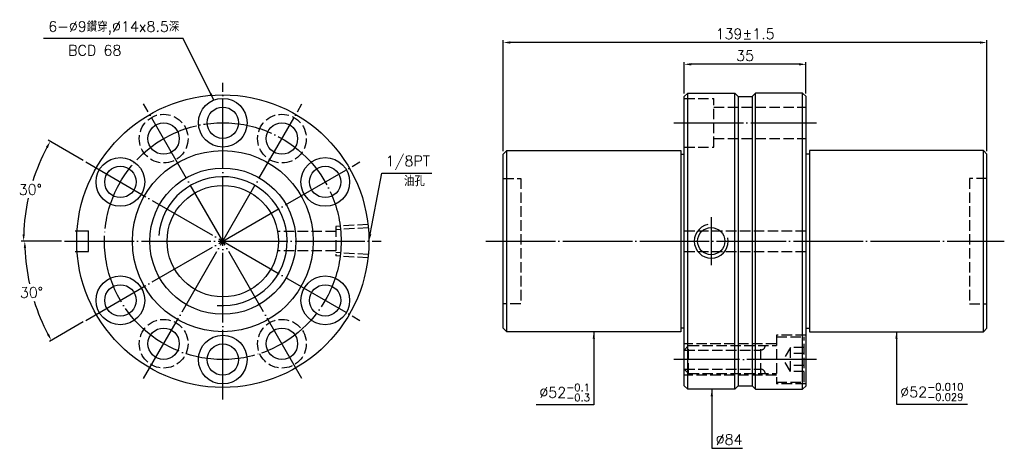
# Model space of a CAD drawing. Header units: millimetres. Extents: x 2294 to 2577, y -163 to -40.
import ezdxf

# ---------------------------------------------------------------- set-up
doc = ezdxf.new("R2010")
doc.units = ezdxf.units.MM
doc.linetypes.add('CENTER', pattern=[22, 20, -1, 0, -1])
doc.linetypes.add('DASHED', pattern=[4, 3, -1])
for name, color, linetype in [('DDVIEW', 7, 'Continuous'), ('NT', 7, 'Continuous'), ('NT-DIM', 2, 'Continuous')]:
    doc.layers.add(name, color=color, linetype=linetype)
doc.styles.get("Standard").update_dxf_attribs({"font": 'simplex.shx', "bigfont": 'chineset.shx'})
doc.dimstyles.new('ISO-25', dxfattribs={"dimtxt": 3, "dimasz": 2, "dimexe": 0.646, "dimexo": 0.862, "dimgap": 1, "dimtad": 1, "dimdec": 3, "dimdsep": 46, "dimtxsty": 'Standard', "dimcen": 1.5, "dimclrd": 256, "dimclre": 256, "dimclrt": 256, "dimazin": 2, "dimtfac": 1, "dimtdec": 3, "dimtmove": 0, "dimatfit": 3, "dimfxl": 0, "dimtolj": 1, "dimlwd": -1, "dimlwe": -1, "dimarcsym": 0})

# ---------------------------------------------------------------- blocks, each defined once
blk = doc.blocks.new('*D5')
at = {"layer": 'Defpoints', "color": 0}
for p in [(2313.29, -80.68), (2298.88, -83.84), (2307.2, -103.43), (2398.2, -103.43), (2392.1, -126.18)]:
    blk.add_point(p, dxfattribs=at)
at = {"layer": 'NT-DIM'}
for p, q in [((2312.55, -80.25), (2302.54, -74.47)), ((2306.33, -103.43), (2294.78, -103.43))]:
    blk.add_line(p, q, dxfattribs=at)
for start, end in [(152.001, 162.3799), (167.5861, 177.999)]:
    blk.add_arc((2352.7, -103.43), 57.27, start, end, dxfattribs=at)
for points in [[(2301.84, -76.38), (2302.42, -76.71), (2303.1, -74.79)], [(2295.8, -101.44), (2295.13, -101.42), (2295.43, -103.43)]]:
    blk.add_solid(points, dxfattribs=at)
at = {"layer": 'NT-DIM', "insert": (2297.38, -88.61), "char_height": 3, "attachment_point": 5, "rotation": 1}
blk.add_mtext('\\A1;30°', dxfattribs=at)
blk = doc.blocks.new('*D4')
at = {"layer": 'Defpoints', "color": 0}
for p in [(2392.1, -80.68), (2307.2, -103.43), (2398.2, -103.43), (2296.65, -113.31), (2313.29, -126.18)]:
    blk.add_point(p, dxfattribs=at)
at = {"layer": 'NT-DIM'}
for p, q in [((2306.33, -103.43), (2295.14, -103.43)), ((2312.55, -126.61), (2302.85, -132.21))]:
    blk.add_line(p, q, dxfattribs=at)
for start, end in [(182.0136, 192.4197), (197.6096, 207.9864)]:
    blk.add_arc((2352.7, -103.43), 56.91, start, end, dxfattribs=at)
for points in [[(2295.49, -105.43), (2296.15, -105.42), (2295.78, -103.43)], [(2302.73, -129.97), (2302.15, -130.3), (2303.41, -131.88)]]:
    blk.add_solid(points, dxfattribs=at)
at = {"layer": 'NT-DIM', "insert": (2297.72, -118.16), "char_height": 3, "attachment_point": 5, "rotation": 1}
blk.add_mtext('\\A1;30°', dxfattribs=at)
blk = doc.blocks.new('*D2')
at = {"layer": 'Defpoints', "color": 0}
for p in [(2485.33, -52.66), (2485.33, -61.93), (2520.33, -61.93)]:
    blk.add_point(p, dxfattribs=at)
at = {"layer": 'NT-DIM'}
for p, q in [((2485.33, -61.07), (2485.33, -52.01)), ((2518.33, -52.66), (2487.33, -52.66)), ((2520.33, -61.07), (2520.33, -52.01))]:
    blk.add_line(p, q, dxfattribs=at)
for points in [[(2487.33, -52.32), (2487.33, -52.99), (2485.33, -52.66)], [(2518.33, -52.32), (2518.33, -52.99), (2520.33, -52.66)]]:
    blk.add_solid(points, dxfattribs=at)
at = {"layer": 'NT-DIM', "insert": (2502.83, -50.16), "char_height": 3, "attachment_point": 5}
blk.add_mtext('\\A1;35', dxfattribs=at)
blk = doc.blocks.new('*D3')
at = {"layer": 'Defpoints', "color": 0}
for p in [(2433.33, -46.4), (2433.33, -78.43), (2572.33, -78.43)]:
    blk.add_point(p, dxfattribs=at)
at = {"layer": 'NT-DIM'}
for p, q in [((2433.33, -77.57), (2433.33, -45.75)), ((2570.33, -46.4), (2435.33, -46.4)), ((2572.33, -77.57), (2572.33, -45.75))]:
    blk.add_line(p, q, dxfattribs=at)
for points in [[(2435.33, -46.07), (2435.33, -46.73), (2433.33, -46.4)], [(2570.33, -46.07), (2570.33, -46.73), (2572.33, -46.4)]]:
    blk.add_solid(points, dxfattribs=at)
at = {"layer": 'NT-DIM', "insert": (2502.83, -43.9), "char_height": 3, "attachment_point": 5}
blk.add_mtext('\\A1;139%%P1.5', dxfattribs=at)

msp = doc.modelspace()

# ---------------------------------------------------------------- linework, layer by layer
at = {"layer": 'DDVIEW', "color": 3, "linetype": 'CENTER'}
for p, q in [((2352.6967, -148.929), (2352.6967, -57.929)), ((2375.4467, -142.8332), (2329.9467, -64.0249)), ((2329.9467, -142.8332), (2375.4467, -64.0249)), ((2313.2926, -80.679), (2392.1009, -126.179)), ((2313.2926, -126.179), (2392.1009, -80.679)), ((2307.1967, -103.429), (2398.1967, -103.429))]:
    msp.add_line(p, q, dxfattribs=at)
at = {"layer": 'DDVIEW', "color": 1, "linetype": 'DASHED'}
for p, q in [((2394.4198, -98.6136), (2385.1967, -99.19)), ((2385.1967, -100.679), (2368.4586, -100.679)), ((2385.1967, -99.19), (2385.1967, -107.668)), ((2394.52, -99.5801), (2385.1967, -100.1628)), ((2385.1967, -106.179), (2368.4586, -106.179)), ((2394.52, -107.2779), (2385.1967, -106.6952)), ((2394.4198, -108.2445), (2385.1967, -107.668))]:
    msp.add_line(p, q, dxfattribs=at)
at = {"layer": 'DDVIEW'}
for p, q in [((2310.3027, -100.429), (2314.0943, -100.429)), ((2314.0943, -106.429), (2314.0943, -100.429)), ((2310.3027, -106.429), (2314.0943, -106.429))]:
    msp.add_line(p, q, dxfattribs=at)
at = {"layer": 'DDVIEW', "color": 1, "linetype": 'DASHED'}
for centre in [(2335.6967, -73.9842), (2369.6967, -73.9842), (2335.6967, -132.8739), (2369.6967, -132.8739)]:
    msp.add_circle(centre, 7, dxfattribs=at)
at = {"layer": 'DDVIEW', "color": 3, "linetype": 'CENTER'}
msp.add_circle((2352.6967, -103.429), 34, dxfattribs=at)
at = {"layer": 'DDVIEW'}
for radius in [21, 16]:
    msp.add_circle((2352.6967, -103.429), radius, dxfattribs=at)
at = {"layer": 'DDVIEW', "color": 16, "linetype": 'Continuous'}
msp.add_circle((2369.6967, -132.8739), 4.5, dxfattribs=at)
at = {"layer": 'DDVIEW', "color": 5}
msp.add_arc((2352.6967, -103.429), 18.5, 265, 175, dxfattribs=at)
at = {"layer": 'NT'}
for p, q in [((2485.3338, -61.929), (2486.3338, -60.929)), ((2485.3338, -144.929), (2485.3338, -61.929)), ((2486.3338, -60.929), (2499.8338, -60.929)), ((2486.3338, -145.929), (2486.3338, -60.929)), ((2499.8338, -60.929), (2500.8338, -61.929)), ((2499.8338, -145.929), (2499.8338, -60.929)), ((2500.8338, -61.929), (2500.8338, -144.929)), ((2500.8338, -61.929), (2504.8338, -61.929)), ((2505.8338, -60.929), (2504.8338, -61.929)), ((2504.8338, -61.929), (2504.8338, -144.929)), ((2519.3338, -60.929), (2505.8338, -60.929)), ((2505.8338, -145.929), (2505.8338, -60.929)), ((2520.3338, -61.929), (2519.3338, -60.929)), ((2519.3338, -145.929), (2519.3338, -60.929)), ((2520.3338, -144.929), (2520.3338, -61.929)), ((2433.3338, -78.429), (2434.3338, -77.429)), ((2433.3338, -128.429), (2433.3338, -78.429)), ((2434.3338, -77.429), (2484.3338, -77.429)), ((2434.3338, -129.429), (2434.3338, -77.429)), ((2484.3338, -77.429), (2484.3338, -129.429)), ((2484.3338, -78.429), (2485.3338, -78.429)), ((2521.3338, -78.429), (2520.3338, -78.429)), ((2571.3338, -77.429), (2521.3338, -77.429)), ((2521.3338, -77.429), (2521.3338, -129.429)), ((2572.3338, -78.429), (2571.3338, -77.429)), ((2571.3338, -129.429), (2571.3338, -77.429)), ((2572.3338, -128.429), (2572.3338, -78.429)), ((2434.3338, -129.429), (2433.3338, -128.429)), ((2484.3338, -129.429), (2434.3338, -129.429)), ((2485.3338, -128.429), (2484.3338, -128.429)), ((2520.3338, -128.429), (2521.3338, -128.429)), ((2521.3338, -129.429), (2571.3338, -129.429)), ((2571.3338, -129.429), (2572.3338, -128.429)), ((2486.3338, -145.929), (2485.3338, -144.929)), ((2499.8338, -145.929), (2486.3338, -145.929)), ((2500.8338, -144.929), (2499.8338, -145.929)), ((2500.8338, -144.929), (2504.8338, -144.929)), ((2504.8338, -144.929), (2505.8338, -145.929)), ((2505.8338, -145.929), (2519.3338, -145.929)), ((2519.3338, -145.929), (2520.3338, -144.929))]:
    msp.add_line(p, q, dxfattribs=at)
at = {"layer": 'NT', "color": 1, "linetype": 'DASHED'}
for p, q in [((2485.3338, -62.429), (2493.8338, -62.429)), ((2493.8338, -76.429), (2493.8338, -62.429)), ((2493.8338, -64.929), (2520.3338, -64.929)), ((2493.8338, -73.929), (2520.3338, -73.929)), ((2485.3338, -76.429), (2493.8338, -76.429)), ((2433.3338, -85.429), (2438.3338, -85.429)), ((2438.3338, -85.429), (2438.3338, -121.429)), ((2572.3338, -85.429), (2567.3338, -85.429)), ((2567.3338, -85.429), (2567.3338, -121.429)), ((2485.3338, -100.429), (2520.3338, -100.429)), ((2485.3338, -106.429), (2520.3338, -106.429)), ((2438.3338, -121.429), (2433.3338, -121.429)), ((2567.3338, -121.429), (2572.3338, -121.429)), ((2511.8338, -132.929), (2485.3338, -132.929)), ((2520.3338, -130.429), (2511.8338, -130.429)), ((2511.8338, -130.429), (2511.8338, -144.429)), ((2511.8338, -130.929), (2519.8338, -130.929)), ((2519.8338, -143.929), (2519.8338, -130.929)), ((2486.5838, -133.429), (2485.3338, -134.679)), ((2485.3338, -134.679), (2507.3338, -134.679)), ((2486.5838, -141.429), (2486.5838, -133.429)), ((2486.5838, -133.429), (2511.8338, -133.429)), ((2507.3338, -141.429), (2507.3338, -133.429)), ((2515.8338, -133.9649), (2513.8338, -137.429)), ((2519.8338, -133.9649), (2515.8338, -133.9649)), ((2515.8338, -140.8931), (2515.8338, -133.9649)), ((2519.8338, -135.697), (2515.8338, -135.697)), ((2515.8338, -140.8931), (2513.8338, -137.429)), ((2486.5838, -141.429), (2485.3338, -140.179)), ((2485.3338, -140.179), (2507.3338, -140.179)), ((2486.5838, -141.429), (2511.8338, -141.429)), ((2519.8338, -139.1611), (2515.8338, -139.1611)), ((2519.8338, -140.8931), (2515.8338, -140.8931)), ((2511.8338, -141.929), (2485.3338, -141.929)), ((2511.8338, -143.929), (2519.8338, -143.929)), ((2520.3338, -144.429), (2511.8338, -144.429))]:
    msp.add_line(p, q, dxfattribs=at)
at = {"layer": 'NT', "color": 3, "linetype": 'CENTER'}
for p, q in [((2482.3338, -69.429), (2523.3338, -69.429)), ((2493.0838, -96.5541), (2493.0838, -110.304)), ((2428.3338, -103.429), (2577.3338, -103.429)), ((2523.3338, -137.429), (2482.3338, -137.429))]:
    msp.add_line(p, q, dxfattribs=at)
at = {"layer": 'NT'}
for centre, radius in [((2352.6967, -103.429), 42), ((2352.6967, -69.429), 7), ((2352.6967, -69.429), 4.5), ((2335.6967, -73.9842), 4.5), ((2369.6967, -73.9842), 4.5), ((2352.6967, -103.429), 26), ((2323.2519, -86.429), 7), ((2323.2519, -86.429), 4.5), ((2382.1416, -86.429), 7), ((2382.1416, -86.429), 4.5), ((2323.2519, -120.429), 7), ((2323.2519, -120.429), 4.5), ((2382.1416, -120.429), 7), ((2382.1416, -120.429), 4.5), ((2335.6967, -132.8739), 4.5), ((2352.6967, -137.429), 7), ((2352.6967, -137.429), 4.5)]:
    msp.add_circle(centre, radius, dxfattribs=at)
at = {"layer": 'NT', "linetype": 'ByBlock'}
msp.add_circle((2493.0838, -103.429), 3.8912, dxfattribs=at)
at = {"layer": 'NT', "color": 5}
msp.add_arc((2493.0838, -103.429), 4.864, 101.864163, 11.864163, dxfattribs=at)
at = {"layer": 'NT', "color": 1, "linetype": 'DASHED'}
for centre, start, end in [((2507.3338, -133.429), 270, 0), ((2507.3338, -141.429), 0, 90)]:
    msp.add_arc(centre, 1.25, start, end, dxfattribs=at)

# ---------------------------------------------------------------- texts
at = {"layer": 'NT-DIM', "char_height": 3}
for s, insert, attachment_point in [('6-%%C9鑽穿,%%C14x8.5深', (2340.1956, -44.235), 9), ('BCD 68', (2308.2433, -50.1396), 7), ('\\A1;1/8PT', (2399.5277, -82.9083), 7), ('油孔', (2404.7751, -87.6528), 7), ('\\A1;%%C52{\\H0.7x;\\S-0.1^ -0.3;}', (2458.2338, -149.3933), 9), ('\\A1;%%C52{\\H0.7x;\\S-0.010^ -0.029;}', (2547.4338, -149.2402), 7), ('%%C84', (2494.3708, -161.8934), 7)]:
    msp.add_mtext(s, dxfattribs=dict(at, insert=insert, attachment_point=attachment_point))

# ---------------------------------------------------------------- dimensions: what is measured, and where the dimension line sits
at = {"layer": 'NT-DIM'}
dim = msp.add_linear_dim(base=(2433.3338, -46.3986), p1=(2572.3338, -78.429), p2=(2433.3338, -78.429), text='<>%%P1.5', dimstyle='ISO-25', dxfattribs=at)
dim.commit()
dim.dimension.update_dxf_attribs({"geometry": '*D3', "text_midpoint": (2502.8338, -43.8986)})
dim = msp.add_linear_dim(base=(2485.3338, -52.6554), p1=(2520.3338, -61.929), p2=(2485.3338, -61.929), dimstyle='ISO-25', dxfattribs=at)
dim.commit()
dim.dimension.update_dxf_attribs({"geometry": '*D2', "text_midpoint": (2502.8338, -50.1554)})
for base, line1, picture, middle in [((2298.8815, -83.8419), ((2313.2926, -80.679), (2392.1009, -126.179)), '*D5', (2297.3792, -88.6068)), ((2296.6496, -113.3117), ((2313.2926, -126.179), (2392.1009, -80.679)), '*D4', (2297.7242, -118.1589))]:
    dim = msp.add_angular_dim_2l(base=base, line1=line1, line2=((2307.1967, -103.429), (2398.1967, -103.429)), dimstyle='ISO-25', dxfattribs=at)
    dim.commit()
    dim.dimension.update_dxf_attribs({"geometry": picture, "text_midpoint": middle, "text_rotation": 1})

# ---------------------------------------------------------------- leaders
at = {"layer": 'NT-DIM', "annotation_type": 0, "has_hookline": 1}
for points, hookline_direction, text_width in [([(2350.138, -62.9443), (2341.2954, -45.2279), (2341.1956, -45.235)], 1, 39), ([(2394.6967, -103.429), (2398.4278, -83.9028), (2398.5277, -83.9083)], 0, 13.2857), ([(2459.3338, -129.429), (2459.3338, -150.3933), (2459.2338, -150.3933)], 1, 15.4286), ([(2546.3338, -129.429), (2546.3338, -150.2402), (2546.4338, -150.2402)], 0, 19.3286), ([(2493.2708, -145.9339), (2493.2708, -162.8934), (2493.3708, -162.8934)], 0, 7.7143)]:
    msp.add_leader(points, dimstyle='ISO-25', dxfattribs=dict(at, hookline_direction=hookline_direction, text_width=text_width))

doc.saveas('drawing.dxf')
